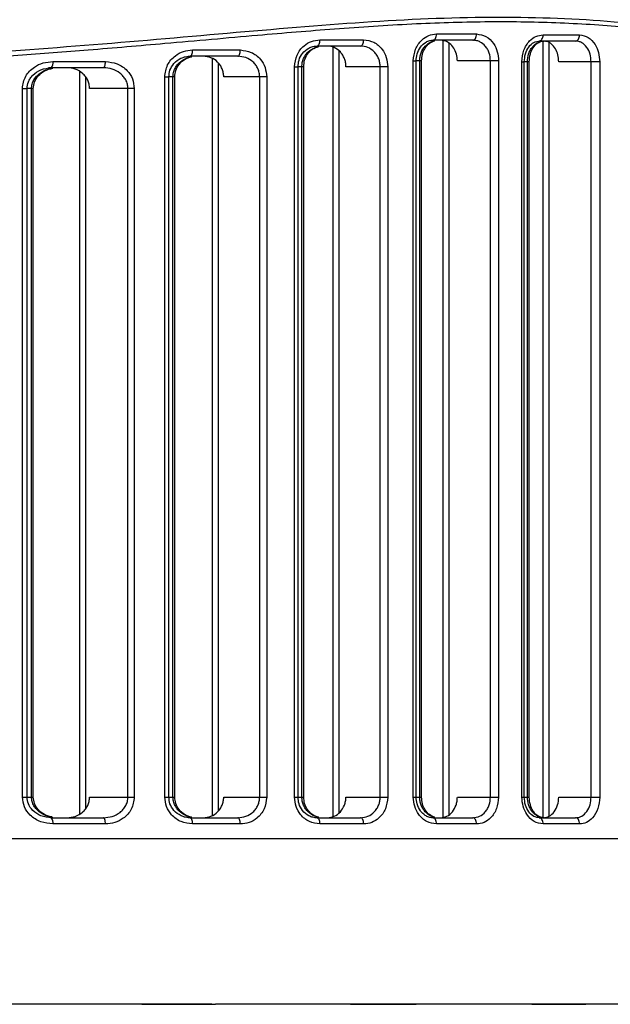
# Model space of a CAD drawing. Header units: millimetres. Extents: x -109 to 247, y -28 to 250.
# Tile 8 of 13: x 6 to 35, y 48 to 95. Entities that reach past the tile are written whole.
import ezdxf

# ---------------------------------------------------------------- set-up
doc = ezdxf.new("R2010")
doc.units = ezdxf.units.MM

msp = doc.modelspace()

# ---------------------------------------------------------------- linework, layer by layer
at = {"color": 7, "linetype": 'Continuous', "lineweight": 25}
for p, q in [((26.505, 94.673), (28.439, 94.673)), ((31.655, 94.632), (33.419, 94.632)), ((22.839, 94.091), (20.735, 94.091)), ((20.874, 94.391), (22.987, 94.391)), ((28.264, 94.373), (26.339, 94.373)), ((26.815, 94.355), (26.815, 56.857)), ((27.106, 94.231), (27.106, 57.014)), ((33.221, 94.332), (31.464, 94.332)), ((31.643, 94.324), (31.643, 56.866)), ((31.934, 94.251), (31.934, 56.928)), ((16.911, 93.6), (14.611, 93.6)), ((15.513, 93.6), (14.664, 93.6)), ((14.72, 93.9), (17.031, 93.9)), ((21.499, 94.033), (21.499, 56.916)), ((21.791, 93.857), (21.791, 57.092)), ((7.975, 93.342), (10.512, 93.342)), ((15.666, 93.492), (15.666, 56.966)), ((15.957, 93.286), (15.957, 57.172)), ((25.383, 57.857), (25.383, 93.373)), ((25.383, 93.373), (25.523, 93.373)), ((25.523, 57.857), (25.523, 93.373)), ((25.782, 93.373), (25.523, 93.373)), ((25.694, 57.857), (25.694, 93.373)), ((25.782, 57.857), (25.782, 93.373)), ((29.505, 93.373), (27.513, 93.373)), ((29.112, 57.857), (29.112, 93.373)), ((29.505, 93.373), (29.505, 57.857)), ((30.63, 57.857), (30.63, 93.332)), ((30.63, 93.332), (30.745, 93.332)), ((30.986, 93.333), (30.745, 93.333)), ((30.745, 57.857), (30.745, 93.332)), ((30.897, 57.857), (30.897, 93.333)), ((30.986, 57.857), (30.986, 93.333)), ((34.39, 93.332), (32.412, 93.332)), ((33.974, 57.857), (33.974, 93.332)), ((34.39, 93.332), (34.39, 57.857)), ((8.947, 93.042), (7.76, 93.042)), ((10.423, 93.042), (7.899, 93.042)), ((9.256, 92.859), (9.256, 57.04)), ((19.648, 57.857), (19.648, 93.091)), ((19.648, 93.091), (19.816, 93.091)), ((19.816, 57.857), (19.816, 93.091)), ((20.091, 93.091), (19.816, 93.091)), ((20.002, 57.857), (20.002, 93.091)), ((20.091, 57.857), (20.091, 93.091)), ((24.152, 93.091), (22.13, 93.091)), ((23.785, 57.857), (23.785, 93.091)), ((24.152, 93.091), (24.152, 57.857)), ((9.548, 92.624), (9.548, 57.275)), ((13.379, 57.857), (13.379, 92.6)), ((13.379, 92.6), (13.577, 92.6)), ((13.577, 57.857), (13.577, 92.6)), ((13.865, 92.6), (13.577, 92.6)), ((13.777, 57.857), (13.777, 92.6)), ((13.865, 57.857), (13.865, 92.6)), ((18.303, 92.6), (16.228, 92.6)), ((17.965, 57.857), (17.965, 92.6)), ((18.303, 92.6), (18.303, 57.857)), ((6.501, 57.857), (6.501, 92.042)), ((6.501, 92.042), (6.731, 92.042)), ((6.731, 57.857), (6.731, 92.042)), ((7.03, 92.042), (6.731, 92.042)), ((6.941, 57.857), (6.941, 92.042)), ((7.03, 57.857), (7.03, 92.042)), ((11.907, 92.042), (9.75, 92.042)), ((11.599, 57.857), (11.599, 92.042)), ((11.907, 92.042), (11.907, 57.857)), ((6.501, 57.857), (6.731, 57.857)), ((6.731, 57.857), (7.03, 57.857)), ((9.75, 57.857), (11.907, 57.857)), ((13.379, 57.857), (13.865, 57.857)), ((16.228, 57.857), (18.303, 57.857)), ((19.648, 57.857), (19.816, 57.857)), ((19.816, 57.857), (20.091, 57.857)), ((22.13, 57.857), (24.152, 57.857)), ((25.383, 57.857), (25.523, 57.857)), ((25.523, 57.857), (25.782, 57.857)), ((27.513, 57.857), (29.505, 57.857)), ((30.63, 57.857), (30.745, 57.857)), ((30.745, 57.857), (30.986, 57.857)), ((32.412, 57.857), (34.39, 57.857)), ((7.899, 56.857), (10.423, 56.857)), ((10.512, 56.557), (7.975, 56.557)), ((14.611, 56.857), (16.911, 56.857)), ((17.031, 56.557), (14.72, 56.557)), ((20.735, 56.857), (22.839, 56.857)), ((22.987, 56.557), (20.874, 56.557)), ((26.339, 56.857), (28.264, 56.857)), ((28.439, 56.557), (26.505, 56.557)), ((31.464, 56.857), (33.221, 56.857)), ((33.419, 56.557), (31.655, 56.557)), ((-69.662, 55.857), (53.656, 55.857)), ((15.659, 47.857), (4.138, 47.857)), ((13.146, 47.863), (15.217, 47.863)), ((25.265, 47.857), (15.832, 47.857)), ((23.197, 47.863), (25.032, 47.863)), ((31.103, 47.857), (25.504, 47.857)), ((33.248, 47.857), (31.107, 47.857)), ((31.885, 47.863), (33.404, 47.863)), ((39.578, 47.857), (33.714, 47.857))]:
    msp.add_line(p, q, dxfattribs=at)
at = {"color": 7, "linetype": 'Continuous', "lineweight": 25, "flags": 128}
for points in [[(26.339, 94.373), (26.372, 94.379), (26.403, 94.396), (26.431, 94.423), (26.456, 94.461), (26.477, 94.506), (26.492, 94.558), (26.502, 94.614), (26.505, 94.673)], [(28.264, 94.373), (28.299, 94.379), (28.331, 94.396), (28.362, 94.423), (28.388, 94.461), (28.41, 94.506), (28.426, 94.558), (28.436, 94.614), (28.439, 94.673)], [(31.464, 94.332), (31.502, 94.338), (31.537, 94.355), (31.57, 94.383), (31.599, 94.42), (31.623, 94.466), (31.64, 94.518), (31.651, 94.574), (31.655, 94.632)], [(33.221, 94.332), (33.26, 94.338), (33.297, 94.355), (33.331, 94.383), (33.361, 94.42), (33.386, 94.466), (33.404, 94.518), (33.416, 94.574), (33.419, 94.632)], [(20.735, 94.091), (20.762, 94.097), (20.788, 94.114), (20.812, 94.142), (20.833, 94.179), (20.85, 94.225), (20.863, 94.276), (20.871, 94.333), (20.874, 94.391)], [(22.839, 94.091), (22.868, 94.097), (22.896, 94.114), (22.921, 94.142), (22.944, 94.179), (22.962, 94.225), (22.976, 94.276), (22.984, 94.333), (22.987, 94.391)], [(14.611, 93.6), (14.632, 93.606), (14.653, 93.623), (14.671, 93.651), (14.688, 93.688), (14.701, 93.734), (14.712, 93.785), (14.718, 93.842), (14.72, 93.9)], [(16.911, 93.6), (16.934, 93.606), (16.956, 93.623), (16.977, 93.651), (16.995, 93.688), (17.01, 93.734), (17.021, 93.785), (17.028, 93.842), (17.031, 93.9)], [(10.423, 93.042), (10.44, 93.048), (10.457, 93.065), (10.472, 93.092), (10.486, 93.13), (10.497, 93.175), (10.505, 93.227), (10.51, 93.283), (10.512, 93.342)], [(10.512, 56.557), (10.51, 56.616), (10.505, 56.672), (10.497, 56.724), (10.486, 56.769), (10.472, 56.807), (10.457, 56.835), (10.44, 56.852), (10.423, 56.857)], [(14.72, 56.557), (14.718, 56.616), (14.712, 56.672), (14.701, 56.724), (14.688, 56.769), (14.671, 56.807), (14.653, 56.835), (14.632, 56.852), (14.611, 56.857)], [(17.031, 56.557), (17.028, 56.616), (17.021, 56.672), (17.01, 56.724), (16.995, 56.769), (16.977, 56.807), (16.956, 56.835), (16.934, 56.852), (16.911, 56.857)], [(20.874, 56.557), (20.871, 56.616), (20.863, 56.672), (20.85, 56.724), (20.833, 56.769), (20.812, 56.807), (20.788, 56.835), (20.762, 56.852), (20.735, 56.857)], [(22.987, 56.557), (22.984, 56.616), (22.976, 56.672), (22.962, 56.724), (22.944, 56.769), (22.921, 56.807), (22.896, 56.835), (22.868, 56.852), (22.839, 56.857)], [(26.505, 56.557), (26.502, 56.616), (26.492, 56.672), (26.477, 56.724), (26.456, 56.769), (26.431, 56.807), (26.403, 56.835), (26.372, 56.852), (26.339, 56.857)], [(28.439, 56.557), (28.436, 56.616), (28.426, 56.672), (28.41, 56.724), (28.388, 56.769), (28.362, 56.807), (28.331, 56.835), (28.299, 56.852), (28.264, 56.857)], [(31.655, 56.557), (31.651, 56.616), (31.64, 56.672), (31.623, 56.724), (31.599, 56.769), (31.57, 56.807), (31.537, 56.835), (31.502, 56.852), (31.464, 56.857)], [(33.419, 56.557), (33.416, 56.616), (33.404, 56.672), (33.386, 56.724), (33.361, 56.769), (33.331, 56.807), (33.297, 56.835), (33.26, 56.852), (33.221, 56.857)]]:
    msp.add_lwpolyline(points, dxfattribs=at)
at = {"color": 7, "linetype": 'Continuous', "lineweight": 25}
for centre, start, end in [((7.624, 93.272), 320.0749, 11.288), ((7.624, 56.627), 348.712, 39.9251)]:
    msp.add_arc(centre, 0.358, start, end, dxfattribs=at)
for points, knots in [([(-29.516, 97.036), (-28.177, 96.903), (-25.667, 96.652), (-21.791, 96.327), (-17.993, 96.076), (-14.057, 95.895), (-10.125, 95.803), (-6.165, 95.803), (-2.209, 95.896), (1.116, 96.048), (3.866, 96.218), (6.05, 96.376), (8.263, 96.557), (10.478, 96.759), (12.587, 96.967), (14.752, 97.192), (17.022, 97.438), (19.19, 97.677), (21.256, 97.906), (23.142, 98.108), (25.106, 98.309), (27.029, 98.49), (28.911, 98.645), (31.606, 98.824), (34.97, 98.936), (38.865, 98.836), (41.669, 98.563), (43.601, 98.271), (44.798, 98.056), (45.995, 97.805), (47.134, 97.531), (48.233, 97.234), (49.229, 96.936), (50.218, 96.613), (51.193, 96.27), (52.176, 95.896), (53.11, 95.515), (53.96, 95.148), (54.738, 94.796), (55.443, 94.462), (56.081, 94.151), (56.904, 93.736), (57.735, 93.302), (58.39, 92.958), (58.478, 92.918), (58.522, 92.897)], [0, 0, 0, 0, 0.033431, 0.062654, 0.094571, 0.12495, 0.156508, 0.187779, 0.218588, 0.250249, 0.26704, 0.284644, 0.303063, 0.320966, 0.339146, 0.355486, 0.375408, 0.396954, 0.411564, 0.429679, 0.447243, 0.464841, 0.482803, 0.500292, 0.542476, 0.583585, 0.625099, 0.639783, 0.655096, 0.67104, 0.687617, 0.702672, 0.719062, 0.733288, 0.750343, 0.768676, 0.786621, 0.804882, 0.82228, 0.840053, 0.858055, 0.875666, 0.917717, 0.958396, 1, 1, 1, 1]), ([(58.305, 92.729), (58.332, 92.713), (58.422, 92.66), (57.61, 93.086), (55.916, 93.975), (53.303, 95.208), (49.878, 96.541), (45.666, 97.727), (40.701, 98.52), (35.042, 98.759), (28.785, 98.459), (22.031, 97.764), (14.879, 96.942), (7.405, 96.198), (-0.308, 95.656), (-5.524, 95.585), (-8.141, 95.549)], [0, 0, 0, 0, 0.030943, 0.105101, 0.179689, 0.254639, 0.32918, 0.404081, 0.478224, 0.552273, 0.627106, 0.701417, 0.775966, 0.850844, 0.92518, 1, 1, 1, 1]), ([(-8.132, 93.356), (-5.694, 93.384), (-0.797, 93.441), (6.434, 93.872), (13.472, 94.451), (20.206, 95.061), (26.56, 95.501), (32.456, 95.512), (37.784, 95.055), (42.459, 94.143), (46.435, 92.967), (49.665, 91.732), (52.197, 90.596), (53.197, 90.107), (53.698, 89.862)], [0, 0, 0, 0, 0.082957, 0.166598, 0.24973, 0.333315, 0.416707, 0.499619, 0.583341, 0.666663, 0.749661, 0.833295, 0.916564, 1, 1, 1, 1]), ([(53.593, 89.636), (53.314, 89.773), (52.758, 90.047), (51.563, 90.612), (50.106, 91.262), (48.34, 91.986), (46.26, 92.745), (43.914, 93.472), (41.351, 94.116), (38.582, 94.642), (35.562, 95.026), (32.319, 95.233), (28.893, 95.278), (25.317, 95.165), (21.648, 94.92), (17.673, 94.588), (13.696, 94.23), (9.817, 93.899), (6.283, 93.628), (2.743, 93.401), (-0.885, 93.229), (-4.538, 93.122), (-8.953, 93.077), (-14.212, 93.167), (-18.875, 93.391), (-22.17, 93.607), (-23.987, 93.738), (-25.786, 93.88), (-27.63, 94.032), (-29.774, 94.218), (-31.892, 94.405), (-33.79, 94.574), (-35.503, 94.722), (-37.203, 94.86), (-39.006, 94.995), (-41.511, 95.155), (-44.723, 95.28), (-48.301, 95.241), (-51.491, 95.044), (-54.32, 94.703), (-56.407, 94.328), (-57.894, 94.002), (-58.835, 93.774), (-59.723, 93.539), (-60.576, 93.295), (-61.436, 93.033), (-62.551, 92.668), (-63.826, 92.21), (-65.178, 91.678), (-66.36, 91.176), (-67.396, 90.709), (-68.282, 90.291), (-69.037, 89.921), (-69.414, 89.731), (-69.6, 89.636)], [0, 0, 0, 0, 0.0249, 0.049657, 0.07403, 0.099201, 0.125317, 0.15107, 0.175719, 0.200469, 0.225125, 0.250219, 0.275018, 0.299259, 0.323846, 0.347441, 0.375027, 0.397257, 0.417247, 0.437498, 0.45895, 0.479776, 0.499984, 0.534219, 0.569407, 0.5803, 0.591809, 0.601418, 0.612242, 0.62485, 0.640261, 0.651181, 0.660273, 0.672644, 0.68377, 0.695425, 0.72237, 0.749618, 0.772902, 0.795833, 0.819186, 0.828188, 0.837625, 0.846583, 0.854999, 0.864338, 0.874602, 0.893032, 0.91102, 0.929334, 0.946671, 0.964377, 0.982371, 1, 1, 1, 1]), ([(25.383, 93.373), (25.405, 93.566), (25.449, 93.953), (25.756, 94.378), (26.123, 94.628), (26.378, 94.658), (26.505, 94.673)], [0, 0, 0, 0, 0.279478, 0.558705, 0.778857, 1, 1, 1, 1]), ([(28.439, 94.673), (28.595, 94.649), (28.907, 94.601), (29.257, 94.256), (29.467, 93.827), (29.492, 93.524), (29.505, 93.373)], [0, 0, 0, 0, 0.279676, 0.55901, 0.778986, 1, 1, 1, 1]), ([(30.63, 93.332), (30.65, 93.524), (30.689, 93.907), (30.967, 94.334), (31.304, 94.587), (31.538, 94.617), (31.655, 94.632)], [0, 0, 0, 0, 0.279515, 0.558817, 0.778892, 1, 1, 1, 1]), ([(33.419, 94.632), (33.562, 94.608), (33.848, 94.56), (34.166, 94.213), (34.356, 93.784), (34.379, 93.483), (34.39, 93.332)], [0, 0, 0, 0, 0.279617, 0.558938, 0.778949, 1, 1, 1, 1]), ([(19.648, 93.091), (19.673, 93.287), (19.723, 93.679), (20.062, 94.103), (20.462, 94.348), (20.736, 94.377), (20.874, 94.391)], [0, 0, 0, 0, 0.279304, 0.558549, 0.778855, 1, 1, 1, 1]), ([(19.816, 93.091), (19.826, 93.201), (19.847, 93.438), (20.029, 93.769), (20.283, 93.979), (20.541, 94.081), (20.686, 94.091), (20.76, 94.096)], [0, 0, 0, 0, 0.201427, 0.43388, 0.699258, 0.845364, 1, 1, 1, 1]), ([(20.002, 93.091), (20.006, 93.159), (20.015, 93.296), (20.079, 93.488), (20.178, 93.665), (20.35, 93.867), (20.56, 93.994), (20.735, 94.059), (20.793, 94.065), (20.806, 94.067)], [0, 0, 0, 0, 0.143005, 0.289594, 0.428804, 0.578348, 0.866093, 0.970392, 1, 1, 1, 1]), ([(20.091, 93.091), (20.1, 93.198), (20.119, 93.418), (20.269, 93.715), (20.503, 93.962), (20.71, 94.035), (20.817, 94.073)], [0, 0, 0, 0, 0.22277, 0.462606, 0.721543, 1, 1, 1, 1]), ([(22.13, 93.091), (22.126, 93.158), (22.12, 93.291), (22.064, 93.482), (21.98, 93.658), (21.828, 93.858), (21.578, 94.048), (21.345, 94.077), (21.229, 94.091)], [0, 0, 0, 0, 0.125105, 0.250558, 0.375308, 0.500884, 0.749983, 1, 1, 1, 1]), ([(23.785, 93.091), (23.782, 93.156), (23.775, 93.287), (23.719, 93.477), (23.629, 93.657), (23.467, 93.861), (23.202, 94.049), (22.96, 94.077), (22.839, 94.091)], [0, 0, 0, 0, 0.120196, 0.243507, 0.37038, 0.501223, 0.750456, 1, 1, 1, 1]), ([(22.987, 94.391), (23.156, 94.368), (23.493, 94.321), (23.876, 93.981), (24.11, 93.551), (24.138, 93.245), (24.152, 93.091)], [0, 0, 0, 0, 0.279787, 0.558946, 0.779091, 1, 1, 1, 1]), ([(25.523, 93.373), (25.533, 93.487), (25.553, 93.728), (25.721, 94.061), (25.949, 94.267), (26.178, 94.365), (26.305, 94.373), (26.369, 94.378)], [0, 0, 0, 0, 0.210196, 0.446535, 0.709052, 0.850932, 1, 1, 1, 1]), ([(25.694, 93.373), (25.697, 93.439), (25.705, 93.573), (25.778, 93.828), (25.95, 94.106), (26.161, 94.26), (26.303, 94.319), (26.353, 94.339), (26.393, 94.344), (26.409, 94.346)], [0, 0, 0, 0, 0.1438306, 0.2906911, 0.5789628, 0.8675526, 0.8994094, 0.9584424, 1, 1, 1, 1]), ([(25.782, 93.373), (25.791, 93.485), (25.81, 93.713), (25.951, 94.011), (26.157, 94.248), (26.333, 94.319), (26.422, 94.354)], [0, 0, 0, 0, 0.235767, 0.480024, 0.734941, 1, 1, 1, 1]), ([(27.513, 93.373), (27.504, 93.484), (27.487, 93.707), (27.348, 94.005), (27.144, 94.231), (26.912, 94.354), (26.756, 94.367), (26.692, 94.373)], [0, 0, 0, 0, 0.211469, 0.422905, 0.635328, 0.850055, 1, 1, 1, 1]), ([(29.112, 93.373), (29.1, 93.503), (29.082, 93.7), (28.975, 93.933), (28.841, 94.127), (28.661, 94.272), (28.451, 94.359), (28.329, 94.368), (28.264, 94.373)], [0, 0, 0, 0, 0.244742, 0.37115, 0.500037, 0.722711, 0.854622, 1, 1, 1, 1]), ([(30.745, 93.332), (30.756, 93.464), (30.779, 93.73), (30.953, 94.063), (31.204, 94.298), (31.4, 94.324), (31.499, 94.337)], [0, 0, 0, 0, 0.243523, 0.491181, 0.743026, 1, 1, 1, 1]), ([(30.897, 93.333), (30.908, 93.459), (30.925, 93.652), (31.027, 93.886), (31.113, 94.018), (31.207, 94.122), (31.315, 94.214), (31.484, 94.31), (31.623, 94.324), (31.701, 94.333)], [0, 0, 0, 0, 0.23842, 0.366348, 0.499828, 0.561292, 0.665224, 0.811513, 1, 1, 1, 1]), ([(30.986, 93.333), (30.997, 93.462), (31.018, 93.713), (31.164, 94.016), (31.347, 94.224), (31.481, 94.284), (31.546, 94.314)], [0, 0, 0, 0, 0.271503, 0.527393, 0.76984, 1, 1, 1, 1]), ([(32.412, 93.332), (32.404, 93.445), (32.388, 93.669), (32.26, 93.969), (32.072, 94.195), (31.862, 94.315), (31.722, 94.328), (31.666, 94.332)], [0, 0, 0, 0, 0.21436, 0.428718, 0.643147, 0.857783, 1, 1, 1, 1]), ([(33.974, 93.332), (33.964, 93.459), (33.942, 93.714), (33.776, 94.047), (33.569, 94.237), (33.376, 94.32), (33.273, 94.328), (33.221, 94.332)], [0, 0, 0, 0, 0.240739, 0.48737, 0.739983, 0.869217, 1, 1, 1, 1]), ([(13.379, 92.6), (13.408, 92.801), (13.466, 93.201), (13.845, 93.621), (14.278, 93.859), (14.573, 93.886), (14.72, 93.9)], [0, 0, 0, 0, 0.279038, 0.55841, 0.779002, 1, 1, 1, 1]), ([(13.577, 92.6), (13.588, 92.71), (13.612, 92.948), (13.819, 93.28), (14.101, 93.487), (14.388, 93.589), (14.548, 93.6), (14.631, 93.605)], [0, 0, 0, 0, 0.196766, 0.4267, 0.693943, 0.842579, 1, 1, 1, 1]), ([(16.228, 92.6), (16.225, 92.668), (16.217, 92.804), (16.154, 92.998), (16.059, 93.174), (15.89, 93.374), (15.616, 93.559), (15.366, 93.587), (15.241, 93.6)], [0, 0, 0, 0, 0.12488, 0.250504, 0.374801, 0.500798, 0.750015, 1, 1, 1, 1]), ([(17.965, 92.6), (17.96, 92.669), (17.952, 92.808), (17.884, 93.003), (17.779, 93.181), (17.598, 93.38), (17.305, 93.561), (17.042, 93.587), (16.911, 93.6)], [0, 0, 0, 0, 0.1241416, 0.2508912, 0.3723288, 0.5011029, 0.7503683, 1, 1, 1, 1]), ([(17.031, 93.9), (17.212, 93.878), (17.574, 93.833), (17.993, 93.5), (18.255, 93.068), (18.287, 92.756), (18.303, 92.6)], [0, 0, 0, 0, 0.280008, 0.559205, 0.779295, 1, 1, 1, 1]), ([(6.501, 92.042), (6.535, 92.248), (6.604, 92.662), (7.032, 93.075), (7.503, 93.303), (7.818, 93.329), (7.975, 93.342)], [0, 0, 0, 0, 0.278656, 0.558449, 0.779539, 1, 1, 1, 1]), ([(10.512, 93.342), (10.706, 93.321), (11.094, 93.278), (11.554, 92.955), (11.851, 92.521), (11.888, 92.202), (11.907, 92.042)], [0, 0, 0, 0, 0.280191, 0.559665, 0.779583, 1, 1, 1, 1]), ([(13.777, 92.6), (13.782, 92.67), (13.791, 92.812), (13.867, 93.009), (13.982, 93.187), (14.178, 93.386), (14.412, 93.508), (14.604, 93.571), (14.666, 93.576), (14.678, 93.577)], [0, 0, 0, 0, 0.1424239, 0.2895827, 0.4279035, 0.5785069, 0.8664362, 0.9745745, 1, 1, 1, 1]), ([(13.865, 92.6), (13.875, 92.706), (13.897, 92.928), (14.067, 93.226), (14.334, 93.473), (14.567, 93.545), (14.689, 93.583)], [0, 0, 0, 0, 0.218038, 0.455726, 0.716175, 1, 1, 1, 1]), ([(6.731, 92.042), (6.744, 92.152), (6.763, 92.326), (6.881, 92.54), (7.062, 92.759), (7.406, 92.989), (7.736, 93.027), (7.913, 93.047)], [0, 0, 0, 0, 0.190612, 0.29957, 0.419183, 0.68951, 1, 1, 1, 1]), ([(6.941, 92.042), (6.947, 92.115), (6.96, 92.264), (7.052, 92.467), (7.189, 92.647), (7.414, 92.838), (7.669, 92.975), (7.869, 92.996), (7.923, 93.002)], [0, 0, 0, 0, 0.145665, 0.298357, 0.43907, 0.595444, 0.89073, 1, 1, 1, 1]), ([(7.03, 92.042), (7.042, 92.148), (7.067, 92.374), (7.266, 92.674), (7.572, 92.919), (7.832, 92.989), (7.969, 93.025)], [0, 0, 0, 0, 0.21179, 0.447727, 0.710908, 1, 1, 1, 1]), ([(9.75, 92.042), (9.745, 92.111), (9.736, 92.251), (9.664, 92.449), (9.555, 92.627), (9.365, 92.825), (9.065, 93.003), (8.797, 93.029), (8.662, 93.042)], [0, 0, 0, 0, 0.124587, 0.250429, 0.374082, 0.500782, 0.750296, 1, 1, 1, 1]), ([(11.599, 92.042), (11.594, 92.113), (11.583, 92.258), (11.502, 92.458), (11.38, 92.638), (11.172, 92.834), (10.848, 93.005), (10.565, 93.03), (10.423, 93.042)], [0, 0, 0, 0, 0.123515, 0.250905, 0.371191, 0.501141, 0.750304, 1, 1, 1, 1]), ([(7.975, 56.557), (7.776, 56.578), (7.376, 56.62), (6.891, 56.935), (6.564, 57.368), (6.522, 57.694), (6.501, 57.857)], [0, 0, 0, 0, 0.279096, 0.558722, 0.779537, 1, 1, 1, 1]), ([(7.913, 56.852), (7.736, 56.873), (7.407, 56.91), (7.014, 57.172), (6.773, 57.503), (6.744, 57.746), (6.731, 57.857)], [0, 0, 0, 0, 0.309786, 0.580108, 0.808657, 1, 1, 1, 1]), ([(7.922, 56.897), (7.868, 56.903), (7.667, 56.925), (7.412, 57.063), (7.187, 57.254), (7.051, 57.434), (6.959, 57.636), (6.947, 57.785), (6.941, 57.857)], [0, 0, 0, 0, 0.110109, 0.406506, 0.562769, 0.703493, 0.855182, 1, 1, 1, 1]), ([(7.968, 56.874), (7.832, 56.91), (7.57, 56.98), (7.265, 57.226), (7.067, 57.526), (7.042, 57.751), (7.03, 57.857)], [0, 0, 0, 0, 0.289993, 0.553582, 0.78876, 1, 1, 1, 1]), ([(8.662, 56.857), (8.797, 56.87), (9.065, 56.896), (9.365, 57.074), (9.555, 57.271), (9.663, 57.449), (9.736, 57.647), (9.745, 57.787), (9.75, 57.857)], [0, 0, 0, 0, 0.249561, 0.498598, 0.625232, 0.748908, 0.875058, 1, 1, 1, 1]), ([(10.423, 56.857), (10.565, 56.87), (10.848, 56.894), (11.173, 57.066), (11.38, 57.262), (11.502, 57.442), (11.583, 57.642), (11.594, 57.786), (11.599, 57.857)], [0, 0, 0, 0, 0.249983, 0.499597, 0.629507, 0.749823, 0.876819, 1, 1, 1, 1]), ([(11.907, 57.857), (11.877, 57.654), (11.816, 57.248), (11.42, 56.829), (10.97, 56.597), (10.664, 56.571), (10.512, 56.557)], [0, 0, 0, 0, 0.27893, 0.558352, 0.779136, 1, 1, 1, 1]), ([(14.72, 56.557), (14.533, 56.58), (14.159, 56.624), (13.717, 56.952), (13.432, 57.384), (13.397, 57.699), (13.379, 57.857)], [0, 0, 0, 0, 0.28011, 0.559487, 0.779519, 1, 1, 1, 1]), ([(14.631, 56.852), (14.548, 56.858), (14.388, 56.868), (14.102, 56.97), (13.819, 57.177), (13.612, 57.509), (13.588, 57.747), (13.577, 57.857)], [0, 0, 0, 0, 0.157083, 0.305877, 0.572959, 0.802792, 1, 1, 1, 1]), ([(14.678, 56.88), (14.666, 56.881), (14.603, 56.887), (14.412, 56.95), (14.178, 57.072), (13.982, 57.272), (13.867, 57.45), (13.791, 57.646), (13.782, 57.788), (13.777, 57.857)], [0, 0, 0, 0, 0.025699, 0.1340481, 0.4221164, 0.5726838, 0.7110472, 0.8578609, 1, 1, 1, 1]), ([(14.688, 56.875), (14.567, 56.913), (14.333, 56.985), (14.067, 57.232), (13.897, 57.53), (13.875, 57.752), (13.865, 57.857)], [0, 0, 0, 0, 0.284087, 0.544765, 0.782442, 1, 1, 1, 1]), ([(15.241, 56.857), (15.366, 56.871), (15.616, 56.898), (15.89, 57.083), (16.059, 57.283), (16.154, 57.459), (16.217, 57.653), (16.225, 57.789), (16.228, 57.857)], [0, 0, 0, 0, 0.2495251, 0.4987182, 0.6246597, 0.7489934, 0.8748407, 1, 1, 1, 1]), ([(16.911, 56.857), (17.042, 56.871), (17.305, 56.897), (17.598, 57.078), (17.78, 57.277), (17.884, 57.455), (17.952, 57.65), (17.96, 57.789), (17.965, 57.857)], [0, 0, 0, 0, 0.250146, 0.499438, 0.628171, 0.749635, 0.8761, 1, 1, 1, 1]), ([(18.303, 57.857), (18.278, 57.66), (18.226, 57.264), (17.873, 56.841), (17.458, 56.599), (17.173, 56.571), (17.031, 56.557)], [0, 0, 0, 0, 0.279229, 0.558458, 0.778869, 1, 1, 1, 1]), ([(20.874, 56.557), (20.699, 56.581), (20.351, 56.627), (19.947, 56.963), (19.694, 57.394), (19.664, 57.703), (19.648, 57.857)], [0, 0, 0, 0, 0.27987, 0.559112, 0.779224, 1, 1, 1, 1]), ([(20.76, 56.852), (20.686, 56.857), (20.542, 56.867), (20.283, 56.969), (20.03, 57.179), (19.847, 57.51), (19.826, 57.747), (19.816, 57.857)], [0, 0, 0, 0, 0.154085, 0.300334, 0.565638, 0.79795, 1, 1, 1, 1]), ([(20.806, 56.882), (20.793, 56.883), (20.735, 56.889), (20.56, 56.955), (20.349, 57.083), (20.177, 57.284), (20.079, 57.461), (20.015, 57.653), (20.006, 57.79), (20.002, 57.857)], [0, 0, 0, 0, 0.029695, 0.134319, 0.422042, 0.571613, 0.710923, 0.857227, 1, 1, 1, 1]), ([(20.816, 56.876), (20.709, 56.914), (20.502, 56.987), (20.269, 57.235), (20.119, 57.531), (20.1, 57.751), (20.091, 57.857)], [0, 0, 0, 0, 0.278984, 0.537899, 0.777861, 1, 1, 1, 1]), ([(21.229, 56.857), (21.345, 56.872), (21.577, 56.901), (21.877, 57.125), (22.045, 57.403), (22.119, 57.657), (22.126, 57.791), (22.13, 57.857)], [0, 0, 0, 0, 0.249844, 0.499411, 0.748568, 0.875045, 1, 1, 1, 1]), ([(22.839, 56.857), (22.96, 56.871), (23.203, 56.899), (23.468, 57.088), (23.629, 57.292), (23.719, 57.472), (23.775, 57.662), (23.782, 57.793), (23.785, 57.857)], [0, 0, 0, 0, 0.250113, 0.499256, 0.629954, 0.756699, 0.879899, 1, 1, 1, 1]), ([(24.152, 57.857), (24.13, 57.663), (24.084, 57.274), (23.767, 56.849), (23.386, 56.601), (23.12, 56.572), (22.987, 56.557)], [0, 0, 0, 0, 0.2794295, 0.5586274, 0.7788326, 1, 1, 1, 1]), ([(26.505, 56.557), (26.343, 56.581), (26.02, 56.629), (25.651, 56.971), (25.424, 57.401), (25.397, 57.705), (25.383, 57.857)], [0, 0, 0, 0, 0.279726, 0.559111, 0.779049, 1, 1, 1, 1]), ([(26.369, 56.852), (26.305, 56.857), (26.179, 56.865), (26.002, 56.941), (25.85, 57.051), (25.69, 57.232), (25.553, 57.501), (25.533, 57.743), (25.523, 57.857)], [0, 0, 0, 0, 0.148355, 0.290336, 0.425312, 0.553997, 0.789595, 1, 1, 1, 1]), ([(26.409, 56.885), (26.392, 56.887), (26.353, 56.891), (26.303, 56.912), (26.161, 56.971), (25.949, 57.125), (25.778, 57.404), (25.705, 57.658), (25.697, 57.791), (25.694, 57.857)], [0, 0, 0, 0, 0.041406, 0.100642, 0.13271, 0.421294, 0.709804, 0.856391, 1, 1, 1, 1]), ([(26.422, 56.876), (26.332, 56.913), (26.157, 56.983), (25.951, 57.22), (25.81, 57.518), (25.791, 57.746), (25.782, 57.857)], [0, 0, 0, 0, 0.265201, 0.519708, 0.76466, 1, 1, 1, 1]), ([(26.692, 56.857), (26.799, 56.872), (27.013, 56.902), (27.287, 57.13), (27.438, 57.408), (27.504, 57.66), (27.51, 57.792), (27.513, 57.857)], [0, 0, 0, 0, 0.2497782, 0.4993117, 0.7483699, 0.8749065, 1, 1, 1, 1]), ([(28.264, 56.857), (28.375, 56.872), (28.597, 56.901), (28.834, 57.094), (28.975, 57.298), (29.082, 57.531), (29.1, 57.728), (29.112, 57.857)], [0, 0, 0, 0, 0.250322, 0.499701, 0.628634, 0.755101, 1, 1, 1, 1]), ([(29.505, 57.857), (29.485, 57.665), (29.444, 57.281), (29.158, 56.854), (28.808, 56.602), (28.562, 56.572), (28.439, 56.557)], [0, 0, 0, 0, 0.279489, 0.55877, 0.778869, 1, 1, 1, 1]), ([(31.655, 56.557), (31.506, 56.582), (31.209, 56.63), (30.871, 56.976), (30.667, 57.405), (30.642, 57.706), (30.63, 57.857)], [0, 0, 0, 0, 0.279638, 0.558979, 0.778971, 1, 1, 1, 1]), ([(31.499, 56.852), (31.4, 56.866), (31.204, 56.892), (30.953, 57.126), (30.779, 57.459), (30.756, 57.725), (30.745, 57.857)], [0, 0, 0, 0, 0.256655, 0.5086, 0.756035, 1, 1, 1, 1]), ([(31.701, 56.857), (31.623, 56.866), (31.484, 56.88), (31.315, 56.976), (31.207, 57.068), (31.112, 57.173), (31.027, 57.305), (30.925, 57.538), (30.908, 57.732), (30.897, 57.857)], [0, 0, 0, 0, 0.188578, 0.334971, 0.439022, 0.50062, 0.63395, 0.761753, 1, 1, 1, 1]), ([(31.546, 56.877), (31.48, 56.906), (31.346, 56.966), (31.164, 57.174), (31.017, 57.477), (30.997, 57.728), (30.986, 57.857)], [0, 0, 0, 0, 0.230104, 0.472593, 0.728838, 1, 1, 1, 1]), ([(31.666, 56.857), (31.764, 56.872), (31.961, 56.902), (32.207, 57.133), (32.378, 57.464), (32.401, 57.726), (32.412, 57.857)], [0, 0, 0, 0, 0.250054, 0.499886, 0.749229, 1, 1, 1, 1]), ([(33.221, 56.857), (33.273, 56.861), (33.376, 56.869), (33.569, 56.953), (33.776, 57.143), (33.942, 57.475), (33.964, 57.731), (33.974, 57.857)], [0, 0, 0, 0, 0.130783, 0.260017, 0.51263, 0.759261, 1, 1, 1, 1]), ([(34.39, 57.857), (34.372, 57.666), (34.336, 57.284), (34.077, 56.857), (33.757, 56.603), (33.532, 56.572), (33.419, 56.557)], [0, 0, 0, 0, 0.279545, 0.558845, 0.778901, 1, 1, 1, 1]), ([(12.274, 47.857), (12.421, 47.858), (12.715, 47.86), (13.003, 47.862), (13.146, 47.863)], [0, 0, 0, 0, 0.50023, 1, 1, 1, 1]), ([(13.638, 47.857), (13.538, 47.857), (13.378, 47.857), (13.097, 47.857), (12.992, 47.857)], [0, 0, 0, 0, 0.6272435, 1, 1, 1, 1]), ([(15.217, 47.863), (15.347, 47.862), (15.607, 47.86), (15.757, 47.858), (15.832, 47.857)], [0, 0, 0, 0, 0.499974, 1, 1, 1, 1]), ([(22.351, 47.857), (22.502, 47.858), (22.803, 47.86), (23.065, 47.862), (23.197, 47.863)], [0, 0, 0, 0, 0.5002297, 1, 1, 1, 1]), ([(25.032, 47.863), (25.143, 47.862), (25.366, 47.86), (25.458, 47.858), (25.504, 47.857)], [0, 0, 0, 0, 0.499974, 1, 1, 1, 1]), ([(25.504, 47.857), (25.528, 47.857), (25.571, 47.857), (25.358, 47.857), (25.265, 47.857)], [0, 0, 0, 0, 0.559274, 1, 1, 1, 1]), ([(26.433, 47.857), (26.318, 47.857), (26.089, 47.857), (26.089, 47.857), (26.089, 47.857)], [0, 0, 0, 0, 0.500444, 1, 1, 1, 1]), ([(31.103, 47.857), (31.251, 47.858), (31.546, 47.86), (31.772, 47.862), (31.885, 47.863)], [0, 0, 0, 0, 0.5002297, 1, 1, 1, 1]), ([(33.714, 47.857), (33.69, 47.857), (33.648, 47.857), (33.37, 47.857), (33.248, 47.857)], [0, 0, 0, 0, 0.5592735, 1, 1, 1, 1]), ([(33.404, 47.863), (33.492, 47.862), (33.667, 47.86), (33.698, 47.858), (33.714, 47.857)], [0, 0, 0, 0, 0.499974, 1, 1, 1, 1])]:
    msp.add_open_spline(points, degree=3, knots=knots, dxfattribs=at)

doc.saveas('drawing.dxf')
